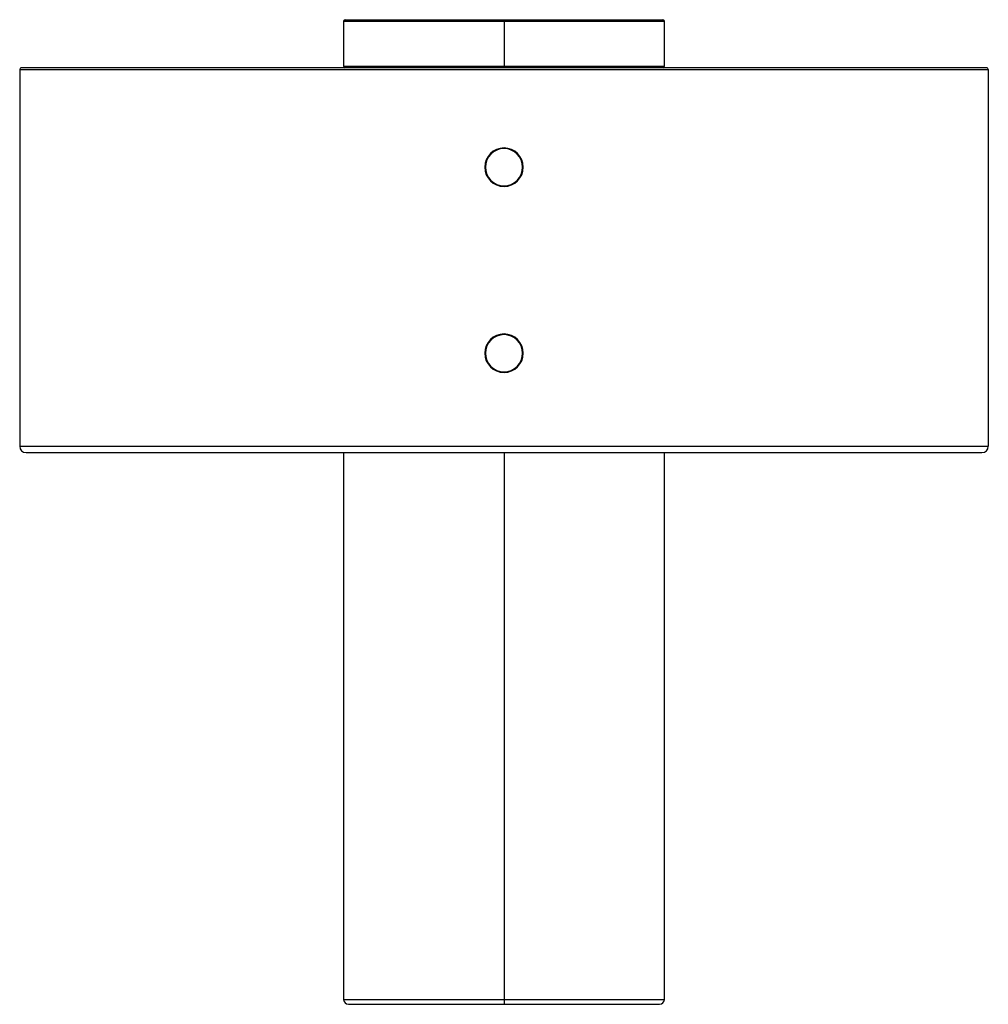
# Paper-space layout '_Izquierda' of a CAD drawing. Header units: millimetres. Extents: x -151 to 151, y 0 to 307.
import ezdxf

# ---------------------------------------------------------------- set-up
doc = ezdxf.new("R2010")
doc.units = ezdxf.units.MM

psp = doc.layouts.new('_Izquierda')

# ---------------------------------------------------------------- linework, layer by layer
at = {"color": 7, "linetype": 'Continuous', "lineweight": 25}
for p, q in [((-49.5, 307.01), (49.5, 307.01)), ((0, 307.01), (0, 292.01)), ((-50, 306.51), (-50, 292.51)), ((-50, 306.51), (50, 306.51)), ((50, 292.51), (50, 306.51)), ((150.5, 292.01), (-150.5, 292.01)), ((-50, 292.51), (50, 292.51)), ((-151, 291.51), (-151, 174.01)), ((-151, 291.51), (151, 291.51)), ((151, 291.51), (151, 174.01)), ((0, 266.81), (0, 267.01)), ((0, 255.21), (0, 255.01)), ((0, 208.81), (0, 209.01)), ((0, 197.21), (0, 197.01)), ((-151, 174.01), (151, 174.01)), ((-149, 172.01), (149, 172.01)), ((-50, 172.01), (-50, 1.5)), ((0, 172.01), (0, 0)), ((50, 1.5), (50, 172.01)), ((-50, 1.5), (50, 1.5)), ((-48.5, 0), (48.5, 0))]:
    psp.add_line(p, q, dxfattribs=at)
for centre, radius, start, end in [((-49.5, 306.51), 0.5, 90, 180), ((49.5, 306.51), 0.5, 360, 90), ((-150.5, 291.51), 0.5, 90, 180), ((-49.5, 292.51), 0.5, 180, 270), ((49.5, 292.51), 0.5, 270, 360), ((150.5, 291.51), 0.5, 0, 90), ((0, 261.01), 6, 90, 270), ((0, 261.01), 5.8, 90, 270), ((0, 261.01), 6, 270, 90), ((0, 261.01), 5.8, 270, 90), ((0, 203.01), 6, 90, 270), ((0, 203.01), 5.8, 90, 270), ((0, 203.01), 6, 270, 90), ((0, 203.01), 5.8, 270, 90), ((-149, 174.01), 2, 180, 270), ((149, 174.01), 2, 270, 0), ((-48.5, 1.5), 1.5, 180, 270), ((48.5, 1.5), 1.5, 270, 0)]:
    psp.add_arc(centre, radius, start, end, dxfattribs=at)

doc.saveas('drawing.dxf')
